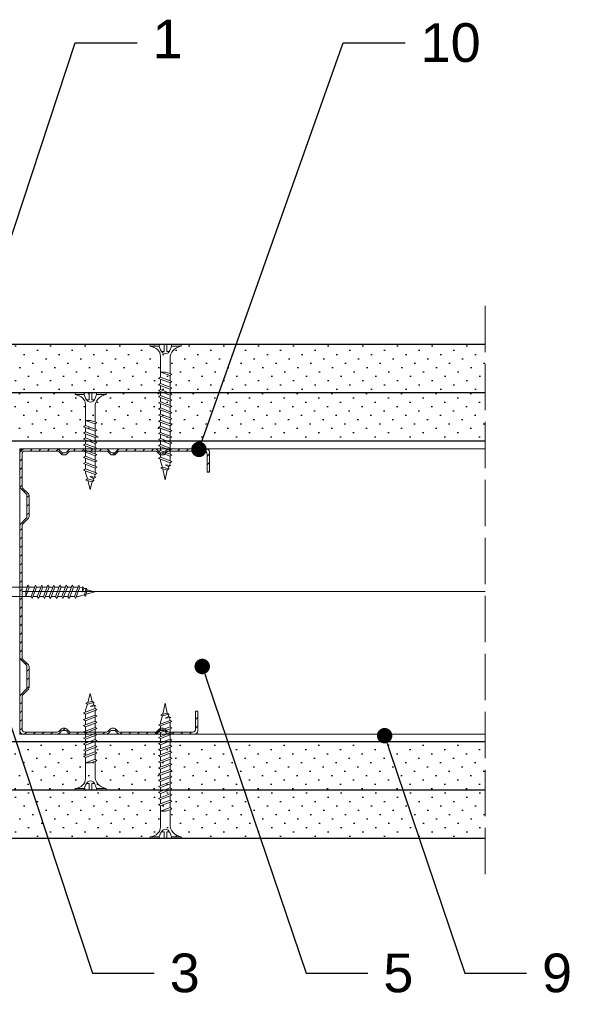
# Model space of a CAD drawing. Header units: millimetres. Extents: x 1776 to 2793, y 1041 to 1933.
# Tile 2 of 9: x 1974 to 2117, y 1183 to 1438. Entities that reach past the tile are written whole.
import ezdxf
from ezdxf import colors
from ezdxf.entities.mleader import LeaderData, LeaderLine
from ezdxf.math import Vec2, Vec3

# ---------------------------------------------------------------- set-up
doc = ezdxf.new("R2010")
doc.units = ezdxf.units.MM
doc.linetypes.add('ACAD_ISO02W100', pattern=[15, 12, -3])
for name, color, linetype, lineweight in [('_ISOVER WELNA', 7, 'BATTING', 9), ('_RIGIPS AKCESORIA', 7, 'Continuous', 18), ('_RIGIPS G-K', 7, 'Continuous', 25), ('_RIGIPS PROFIL', 7, 'Continuous', 18), ('OPISY', 7, 'Continuous', 9), ('PRZERYWANA', 7, 'ACAD_ISO02W100', 9)]:
    doc.layers.add(name, color=color, linetype=linetype, lineweight=lineweight)
doc.styles.get("Standard").update_dxf_attribs({"font": 'arial.ttf'})
doc.linetypes.add('BATTING', pattern='A,0.00254,-2.54,[134,ltypeshp.shx,S=2.54,R=0,X=-2.54,Y=0],-5.08,[134,ltypeshp.shx,S=2.54,R=180,X=2.54,Y=0],-2.54', length=10.16254)
pattern_1 = [(315, (-510.7426, -495.5447), (3.367596, 1.122532), [0, -3.175])]
pattern_2 = [(315, (26.8223, -245.206), (3.367596, 1.122532), [0, -3.175])]

# ---------------------------------------------------------------- blocks, each defined once
blk = doc.blocks.new('CW 75 ULTRASTIL')
h = blk.add_hatch()
h.set_pattern_fill('ANSI31', color=256, scale=0.5, style=0)
h.paths.add_polyline_path([(106.07, 103.31, -0.414214), (106.87, 104.11), (115.19, 104.11, -0.198912), (115.55, 103.96), (116.25, 103.25, 0.198912), (116.61, 103.11), (117.19, 103.11, 0.198912), (117.55, 103.25), (118.25, 103.96, -0.198912), (118.61, 104.11), (127.89, 104.11, -0.198912), (128.25, 103.96), (128.95, 103.25, 0.198912), (129.31, 103.11), (129.89, 103.11, 0.198912), (130.25, 103.25), (130.95, 103.96, -0.198912), (131.31, 104.11), (140.59, 104.11, -0.198912), (140.95, 103.96), (141.65, 103.25, 0.198912), (142.01, 103.11), (142.59, 103.11, 0.198912), (142.95, 103.25), (143.65, 103.96, -0.198912), (144.01, 104.11), (153.17, 104.11, -0.414214), (153.97, 103.31), (153.97, 98.66), (154.52, 98.66), (154.52, 103.86, 0.414214), (153.72, 104.66), (144.01, 104.66, 0.198912), (143.65, 104.51), (142.95, 103.8, -0.198912), (142.59, 103.66), (142.01, 103.66, -0.198912), (141.65, 103.8), (140.95, 104.51, 0.198912), (140.59, 104.66), (131.31, 104.66, 0.198912), (130.95, 104.51), (130.25, 103.8, -0.198912), (129.89, 103.66), (129.31, 103.66, -0.198912), (128.95, 103.8), (128.25, 104.51, 0.198912), (127.89, 104.66), (118.61, 104.66, 0.198912), (118.25, 104.51), (117.55, 103.8, -0.198912), (117.19, 103.66), (116.61, 103.66, -0.198912), (116.25, 103.8), (115.55, 104.51, 0.198912), (115.19, 104.66), (106.32, 104.66, 0.414214), (105.52, 103.86), (105.52, 94.86, 0.198912), (105.67, 94.51), (107.17, 93, -0.198912), (107.32, 92.65), (107.32, 87.06, -0.198912), (107.17, 86.71), (105.67, 85.2, 0.198912), (105.52, 84.85), (105.52, 50.66, 0.198912), (105.67, 50.31), (107.17, 48.8, -0.198912), (107.32, 48.45), (107.32, 42.86, -0.198912), (107.17, 42.51), (105.67, 41, 0.198912), (105.52, 40.65), (105.52, 31.66, 0.414214), (106.32, 30.86), (115.19, 30.86, 0.198912), (115.55, 31), (116.25, 31.71, -0.198912), (116.61, 31.86), (117.19, 31.86, -0.198912), (117.55, 31.71), (118.25, 31, 0.198912), (118.61, 30.86), (127.89, 30.86, 0.198912), (128.25, 31), (128.95, 31.71, -0.198912), (129.31, 31.86), (129.89, 31.86, -0.198912), (130.25, 31.71), (130.95, 31, 0.198912), (131.31, 30.86), (140.59, 30.86, 0.198912), (140.95, 31), (141.65, 31.71, -0.198912), (142.01, 31.86), (142.59, 31.86, -0.198912), (142.95, 31.71), (143.65, 31, 0.198912), (144.01, 30.86), (150.72, 30.86, 0.414214), (151.52, 31.66), (151.52, 36.86), (150.97, 36.86), (150.97, 32.21, -0.414214), (150.17, 31.41), (144.01, 31.41, -0.198912), (143.65, 31.55), (142.95, 32.26, 0.198912), (142.59, 32.41), (142.01, 32.41, 0.198912), (141.65, 32.26), (140.95, 31.55, -0.198912), (140.59, 31.41), (131.31, 31.41, -0.198912), (130.95, 31.55), (130.25, 32.26, 0.198912), (129.89, 32.41), (129.31, 32.41, 0.198912), (128.95, 32.26), (128.25, 31.55, -0.198912), (127.89, 31.41), (118.61, 31.41, -0.198912), (118.25, 31.55), (117.55, 32.26, 0.198912), (117.19, 32.41), (116.61, 32.41, 0.198912), (116.25, 32.26), (115.55, 31.55, -0.198912), (115.19, 31.41), (106.87, 31.41, -0.414214), (106.07, 32.21), (106.07, 40.65, -0.198912), (106.22, 41), (107.72, 42.51, 0.198912), (107.87, 42.86), (107.87, 48.45, 0.198912), (107.72, 48.8), (106.22, 50.31, -0.198912), (106.07, 50.66), (106.07, 84.85, -0.198912), (106.22, 85.2), (107.72, 86.71, 0.198912), (107.87, 87.06), (107.87, 92.65, 0.198912), (107.72, 93), (106.22, 94.51, -0.198912), (106.07, 94.86)])
at = {"layer": '_RIGIPS PROFIL'}
for p, q in [((115.19, 104.66), (106.32, 104.66)), ((115.55, 104.51), (116.25, 103.8)), ((118.25, 104.51), (117.55, 103.8)), ((127.89, 104.66), (118.61, 104.66)), ((128.25, 104.51), (128.95, 103.8)), ((130.95, 104.51), (130.25, 103.8)), ((131.31, 104.66), (140.59, 104.66)), ((140.95, 104.51), (141.65, 103.8)), ((143.65, 104.51), (142.95, 103.8)), ((153.72, 104.66), (144.01, 104.66)), ((105.52, 103.86), (105.52, 94.86)), ((106.07, 103.31), (106.07, 94.86)), ((115.19, 104.11), (106.87, 104.11)), ((115.55, 103.96), (116.25, 103.25)), ((117.19, 103.66), (116.61, 103.66)), ((117.19, 103.11), (116.61, 103.11)), ((118.25, 103.96), (117.55, 103.25)), ((127.89, 104.11), (118.61, 104.11)), ((128.25, 103.96), (128.95, 103.25)), ((129.89, 103.66), (129.31, 103.66)), ((129.89, 103.11), (129.31, 103.11)), ((130.95, 103.96), (130.25, 103.25)), ((131.31, 104.11), (140.59, 104.11)), ((140.95, 103.96), (141.65, 103.25)), ((142.59, 103.66), (142.01, 103.66)), ((142.59, 103.11), (142.01, 103.11)), ((143.65, 103.96), (142.95, 103.25)), ((153.17, 104.11), (144.01, 104.11)), ((153.97, 98.66), (153.97, 103.31)), ((154.52, 98.66), (154.52, 103.86)), ((153.97, 98.66), (154.52, 98.66)), ((107.17, 93), (105.67, 94.51)), ((107.72, 93), (106.22, 94.51)), ((107.32, 92.65), (107.32, 87.06)), ((107.87, 92.65), (107.87, 87.06)), ((107.17, 86.71), (105.67, 85.2)), ((107.72, 86.71), (106.22, 85.2)), ((105.52, 84.85), (105.52, 50.66)), ((106.07, 84.85), (106.07, 50.66)), ((107.17, 48.8), (105.67, 50.31)), ((107.72, 48.8), (106.22, 50.31)), ((107.32, 42.86), (107.32, 48.45)), ((107.87, 42.86), (107.87, 48.45)), ((107.17, 42.51), (105.67, 41)), ((107.72, 42.51), (106.22, 41)), ((105.52, 31.66), (105.52, 40.65)), ((106.07, 32.21), (106.07, 40.65)), ((150.97, 36.86), (150.97, 32.21)), ((150.97, 36.86), (151.52, 36.86)), ((151.52, 36.86), (151.52, 31.66)), ((115.19, 30.86), (106.32, 30.86)), ((115.19, 31.41), (106.87, 31.41)), ((115.55, 31.55), (116.25, 32.26)), ((115.55, 31), (116.25, 31.71)), ((117.19, 32.41), (116.61, 32.41)), ((117.19, 31.86), (116.61, 31.86)), ((118.25, 31.55), (117.55, 32.26)), ((118.25, 31), (117.55, 31.71)), ((127.89, 31.41), (118.61, 31.41)), ((127.89, 30.86), (118.61, 30.86)), ((128.25, 31.55), (128.95, 32.26)), ((128.25, 31), (128.95, 31.71)), ((129.89, 32.41), (129.31, 32.41)), ((129.89, 31.86), (129.31, 31.86)), ((130.95, 31.55), (130.25, 32.26)), ((130.95, 31), (130.25, 31.71)), ((131.31, 31.41), (140.59, 31.41)), ((131.31, 30.86), (140.59, 30.86)), ((140.95, 31.55), (141.65, 32.26)), ((140.95, 31), (141.65, 31.71)), ((142.59, 32.41), (142.01, 32.41)), ((142.59, 31.86), (142.01, 31.86)), ((143.65, 31.55), (142.95, 32.26)), ((143.65, 31), (142.95, 31.71)), ((150.17, 31.41), (144.01, 31.41)), ((150.72, 30.86), (144.01, 30.86))]:
    blk.add_line(p, q, dxfattribs=at)
for centre, radius, start, end in [((106.32, 103.86), 0.8, 90, 180), ((115.19, 104.16), 0.5, 45, 90), ((118.61, 104.16), 0.5, 90, 135), ((127.89, 104.16), 0.5, 45, 90), ((131.31, 104.16), 0.5, 90, 135), ((140.59, 104.16), 0.5, 45, 90), ((144.01, 104.16), 0.5, 90, 135), ((153.72, 103.86), 0.8, 0, 90), ((106.87, 103.31), 0.8, 90, 180), ((115.19, 103.61), 0.5, 45, 90), ((116.61, 104.16), 0.5, 225, 270), ((116.61, 103.61), 0.5, 225, 270), ((117.19, 104.16), 0.5, 270, 315), ((117.19, 103.61), 0.5, 270, 315), ((118.61, 103.61), 0.5, 90, 135), ((127.89, 103.61), 0.5, 45, 90), ((129.31, 104.16), 0.5, 225, 270), ((129.31, 103.61), 0.5, 225, 270), ((129.89, 104.16), 0.5, 270, 315), ((129.89, 103.61), 0.5, 270, 315), ((131.31, 103.61), 0.5, 90, 135), ((140.59, 103.61), 0.5, 45, 90), ((142.01, 104.16), 0.5, 225, 270), ((142.01, 103.61), 0.5, 225, 270), ((142.59, 104.16), 0.5, 270, 315), ((142.59, 103.61), 0.5, 270, 315), ((144.01, 103.61), 0.5, 90, 135), ((153.17, 103.31), 0.8, 0, 90), ((106.02, 94.86), 0.5, 180, 225), ((106.57, 94.86), 0.5, 180, 225), ((106.82, 92.65), 0.5, 0, 45), ((107.37, 92.65), 0.5, 0, 45), ((106.82, 87.06), 0.5, 315, 0), ((107.37, 87.06), 0.5, 315, 0), ((106.02, 84.85), 0.5, 135, 180), ((106.57, 84.85), 0.5, 135, 180), ((106.02, 50.66), 0.5, 180, 225), ((106.57, 50.66), 0.5, 180, 225), ((106.82, 48.45), 0.5, 0, 45), ((107.37, 48.45), 0.5, 0, 45), ((106.02, 40.65), 0.5, 135, 180), ((106.57, 40.65), 0.5, 135, 180), ((106.82, 42.86), 0.5, 315, 0), ((107.37, 42.86), 0.5, 315, 0), ((106.32, 31.66), 0.8, 180, 270), ((106.87, 32.21), 0.8, 180, 270), ((115.19, 31.91), 0.5, 270, 315), ((115.19, 31.36), 0.5, 270, 315), ((116.61, 31.91), 0.5, 90, 135), ((116.61, 31.36), 0.5, 90, 135), ((117.19, 31.91), 0.5, 45, 90), ((117.19, 31.36), 0.5, 45, 90), ((118.61, 31.91), 0.5, 225, 270), ((118.61, 31.36), 0.5, 225, 270), ((127.89, 31.91), 0.5, 270, 315), ((127.89, 31.36), 0.5, 270, 315), ((129.31, 31.91), 0.5, 90, 135), ((129.31, 31.36), 0.5, 90, 135), ((129.89, 31.91), 0.5, 45, 90), ((129.89, 31.36), 0.5, 45, 90), ((131.31, 31.91), 0.5, 225, 270), ((131.31, 31.36), 0.5, 225, 270), ((140.59, 31.91), 0.5, 270, 315), ((140.59, 31.36), 0.5, 270, 315), ((142.01, 31.91), 0.5, 90, 135), ((142.01, 31.36), 0.5, 90, 135), ((142.59, 31.91), 0.5, 45, 90), ((142.59, 31.36), 0.5, 45, 90), ((144.01, 31.91), 0.5, 225, 270), ((144.01, 31.36), 0.5, 225, 270), ((150.17, 32.21), 0.8, 270, 0), ((150.72, 31.66), 0.8, 270, 0)]:
    blk.add_arc(centre, radius, start, end, dxfattribs=at)
blk = doc.blocks.new('TN 25')
at = {"layer": '_RIGIPS AKCESORIA'}
for p, q in [((0, -0.84), (0, 7.16)), ((0, 7.16), (0.46, 7.16)), ((0.46, 7.16), (0.46, 4.78)), ((0.46, 4.78), (0, 4.78)), ((0, 3.5), (1.77, 3.5)), ((0, 2.83), (1.77, 2.83)), ((1.77, 3.5), (1.77, 4.2)), ((1.77, 2.83), (1.77, 2.18)), ((3.02, 4.46), (8.47, 4.46)), ((7.12, 4.46), (7.12, 3.18)), ((8.03, 2.01), (7.12, 4.46)), ((7.12, 3.18), (7.65, 1.53)), ((8.47, 4.46), (8.79, 5)), ((9.61, 1.51), (8.47, 4.46)), ((8.79, 5), (9.93, 2.01)), ((9, 4.46), (10.1, 4.46)), ((10.1, 4.46), (10.41, 5)), ((11.23, 1.51), (10.1, 4.46)), ((10.41, 5), (11.56, 2.01)), ((10.62, 4.46), (11.67, 4.46)), ((11.67, 4.46), (11.99, 5)), ((12.81, 1.51), (11.67, 4.46)), ((11.99, 5), (13.14, 2.01)), ((12.2, 4.46), (13.21, 4.46)), ((13.21, 4.46), (13.52, 5)), ((14.34, 1.51), (13.21, 4.46)), ((13.52, 5), (14.67, 2.01)), ((13.73, 4.46), (14.8, 4.46)), ((14.8, 4.46), (15.12, 5)), ((15.94, 1.51), (14.8, 4.46)), ((15.12, 5), (16.26, 2.01)), ((15.33, 4.46), (16.42, 4.46)), ((16.42, 4.46), (16.73, 5)), ((17.55, 1.51), (16.42, 4.46)), ((16.73, 5), (17.88, 2.01)), ((16.94, 4.46), (17.99, 4.46)), ((17.99, 4.46), (18.31, 5)), ((19.13, 1.51), (17.99, 4.46)), ((18.31, 5), (19.45, 2.01)), ((18.52, 4.46), (19.68, 4.46)), ((19.68, 4.46), (20, 5)), ((20.82, 1.51), (19.68, 4.46)), ((20, 5), (21.14, 2.01)), ((20.21, 4.46), (20.7, 4.46)), ((20.7, 4.46), (22.28, 3.98)), ((21.85, 1.83), (21.67, 3.28)), ((21.67, 3.28), (22.14, 2.4)), ((22.28, 3.98), (22.56, 4.37)), ((22.7, 2.36), (22.28, 3.98)), ((22.56, 4.37), (23.03, 2.71)), ((23.03, 2.71), (22.7, 2.36)), ((22.71, 3.85), (25, 3.24)), ((25, 3.24), (23.03, 2.71)), ((0.46, 1.64), (0, 1.64)), ((0.46, -0.84), (0.46, 1.64)), ((7.49, 2.01), (3.55, 2.01)), ((7.65, 1.53), (8.03, 2.01)), ((9.41, 2.01), (8.03, 2.01)), ((9.93, 2.01), (9.61, 1.51)), ((11.04, 2.01), (9.93, 2.01)), ((11.56, 2.01), (11.23, 1.51)), ((12.61, 2.01), (11.56, 2.01)), ((13.14, 2.01), (12.81, 1.51)), ((14.15, 2.01), (13.14, 2.01)), ((14.67, 2.01), (14.34, 1.51)), ((15.74, 2.01), (14.67, 2.01)), ((16.26, 2.01), (15.94, 1.51)), ((17.36, 2.01), (16.26, 2.01)), ((17.88, 2.01), (17.55, 1.51)), ((18.93, 2.01), (17.88, 2.01)), ((19.45, 2.01), (19.13, 1.51)), ((19.45, 2.01), (20.62, 2.01)), ((21.14, 2.01), (20.82, 1.51)), ((21.14, 2.01), (21.81, 2.12)), ((22.14, 2.4), (21.85, 1.83)), ((22.7, 2.36), (22.14, 2.4)), ((0, -0.84), (0.46, -0.84))]:
    blk.add_line(p, q, dxfattribs=at)
for centre, major_axis, ratio, start_param, end_param in [((3.09, 7.67), (0.17, 3.2), 0.826134, 1.773653, 3.180586), ((-0.04, 0.9), (0, 3.93), 0.848176, -0.720942, -0.151112), ((1.66, 3.18), (0, 0.895), 0.848176, -1.552777, -0.720942), ((1.66, 3.18), (0, 0.895), 0.848176, 3.862535, 4.730408), ((3.37, -1.57), (0.28, 3.57), 0.832181, 0.035984, 1.430787), ((-2.73, 15.91), (0, 14.76), 0.848176, 3.399396, 3.475072), ((0.59, 4.62), (0, 2.81), 0.848176, 3.475072, 3.862535)]:
    blk.add_ellipse(centre, major_axis=major_axis, ratio=ratio, start_param=start_param, end_param=end_param, dxfattribs=at)
blk = doc.blocks.new('TN 35')
at = {"layer": '_RIGIPS AKCESORIA'}
for p, q in [((0, -0.84), (0, 7.16)), ((0, 7.16), (0.46, 7.16)), ((0.46, 7.16), (0.46, 4.78)), ((0.46, 4.78), (0, 4.78)), ((0, 3.5), (1.77, 3.5)), ((0, 2.83), (1.77, 2.83)), ((1.77, 3.5), (1.77, 4.2)), ((1.77, 2.83), (1.77, 2.18)), ((3.02, 4.46), (8.47, 4.46)), ((7.12, 4.46), (7.12, 3.18)), ((8.03, 2.01), (7.12, 4.46)), ((7.12, 3.18), (7.65, 1.53)), ((8.47, 4.46), (8.79, 5)), ((9.61, 1.51), (8.47, 4.46)), ((8.79, 5), (9.93, 2.01)), ((9, 4.46), (10.1, 4.46)), ((10.1, 4.46), (10.41, 5)), ((11.23, 1.51), (10.1, 4.46)), ((10.41, 5), (11.56, 2.01)), ((10.62, 4.46), (11.67, 4.46)), ((11.67, 4.46), (11.99, 5)), ((12.81, 1.51), (11.67, 4.46)), ((11.99, 5), (13.14, 2.01)), ((12.2, 4.46), (13.21, 4.46)), ((13.21, 4.46), (13.52, 5)), ((14.34, 1.51), (13.21, 4.46)), ((13.52, 5), (14.67, 2.01)), ((13.73, 4.46), (14.8, 4.46)), ((14.8, 4.46), (15.12, 5)), ((15.94, 1.51), (14.8, 4.46)), ((15.12, 5), (16.26, 2.01)), ((15.33, 4.46), (16.42, 4.46)), ((16.42, 4.46), (16.73, 5)), ((17.55, 1.51), (16.42, 4.46)), ((16.73, 5), (17.88, 2.01)), ((16.94, 4.46), (17.99, 4.46)), ((17.99, 4.46), (18.31, 5)), ((19.13, 1.51), (17.99, 4.46)), ((18.31, 5), (19.45, 2.01)), ((18.52, 4.46), (19.57, 4.46)), ((19.57, 4.46), (19.88, 5)), ((20.7, 1.51), (19.57, 4.46)), ((19.88, 5), (21.03, 2.01)), ((20.09, 4.46), (21.14, 4.46)), ((21.14, 4.46), (21.46, 5)), ((22.28, 1.51), (21.14, 4.46)), ((21.46, 5), (22.6, 2.01)), ((21.67, 4.46), (22.72, 4.46)), ((22.72, 4.46), (23.03, 5)), ((23.85, 1.51), (22.72, 4.46)), ((23.03, 5), (24.18, 2.01)), ((23.24, 4.46), (24.29, 4.46)), ((24.29, 4.46), (24.61, 5)), ((25.43, 1.51), (24.29, 4.46)), ((24.61, 5), (25.75, 2.01)), ((24.81, 4.46), (25.87, 4.46)), ((25.87, 4.46), (26.18, 5)), ((27, 1.51), (25.87, 4.46)), ((26.18, 5), (27.33, 2.01)), ((26.39, 4.46), (27.44, 4.46)), ((27.44, 4.46), (27.76, 5)), ((28.58, 1.51), (27.44, 4.46)), ((27.76, 5), (28.9, 2.01)), ((27.96, 4.46), (29.13, 4.46)), ((29.13, 4.46), (29.45, 5)), ((30.27, 1.51), (29.13, 4.46)), ((29.45, 5), (30.59, 2.01)), ((29.65, 4.46), (30.15, 4.46)), ((30.15, 4.46), (31.73, 3.98)), ((31.3, 1.83), (31.12, 3.28)), ((31.12, 3.28), (31.59, 2.4)), ((31.73, 3.98), (32.01, 4.37)), ((32.15, 2.36), (31.73, 3.98)), ((32.01, 4.37), (32.48, 2.71)), ((32.48, 2.71), (32.15, 2.36)), ((32.16, 3.85), (35, 3.24)), ((35, 3.24), (32.48, 2.71)), ((0.46, 1.64), (0, 1.64)), ((0.46, -0.84), (0.46, 1.64)), ((7.49, 2.01), (3.55, 2.01)), ((7.65, 1.53), (8.03, 2.01)), ((9.41, 2.01), (8.03, 2.01)), ((9.93, 2.01), (9.61, 1.51)), ((11.04, 2.01), (9.93, 2.01)), ((11.56, 2.01), (11.23, 1.51)), ((12.61, 2.01), (11.56, 2.01)), ((13.14, 2.01), (12.81, 1.51)), ((14.15, 2.01), (13.14, 2.01)), ((14.67, 2.01), (14.34, 1.51)), ((15.74, 2.01), (14.67, 2.01)), ((16.26, 2.01), (15.94, 1.51)), ((17.36, 2.01), (16.26, 2.01)), ((17.88, 2.01), (17.55, 1.51)), ((18.93, 2.01), (17.84, 2.01)), ((19.45, 2.01), (19.13, 1.51)), ((20.51, 2.01), (19.41, 2.01)), ((21.03, 2.01), (20.7, 1.51)), ((22.08, 2.01), (20.99, 2.01)), ((22.6, 2.01), (22.28, 1.51)), ((23.66, 2.01), (22.56, 2.01)), ((24.18, 2.01), (23.85, 1.51)), ((25.23, 2.01), (24.14, 2.01)), ((25.75, 2.01), (25.43, 1.51)), ((26.81, 2.01), (25.71, 2.01)), ((27.33, 2.01), (27, 1.51)), ((28.38, 2.01), (27.33, 2.01)), ((28.9, 2.01), (28.58, 1.51)), ((28.9, 2.01), (30.07, 2.01)), ((30.59, 2.01), (30.27, 1.51)), ((30.59, 2.01), (31.26, 2.12)), ((31.59, 2.4), (31.3, 1.83)), ((32.15, 2.36), (31.59, 2.4)), ((0, -0.84), (0.46, -0.84))]:
    blk.add_line(p, q, dxfattribs=at)
for centre, major_axis, ratio, start_param, end_param in [((3.09, 7.67), (0.17, 3.2), 0.826134, 1.773653, 3.180586), ((-0.04, 0.9), (0, 3.93), 0.848176, -0.720942, -0.151112), ((1.66, 3.18), (0, 0.895), 0.848176, -1.552777, -0.720942), ((1.66, 3.18), (0, 0.895), 0.848176, 3.862535, 4.730408), ((3.37, -1.57), (0.28, 3.57), 0.832181, 0.035984, 1.430787), ((-2.73, 15.91), (0, 14.76), 0.848176, 3.399396, 3.475072), ((0.59, 4.62), (0, 2.81), 0.848176, 3.475072, 3.862535)]:
    blk.add_ellipse(centre, major_axis=major_axis, ratio=ratio, start_param=start_param, end_param=end_param, dxfattribs=at)
blk = doc.blocks.new('_Dot')
at = {"color": 0, "linetype": 'ByBlock', "lineweight": -2}
blk.add_line((-0.5, 0), (-1, 0), dxfattribs=at)
at = {"color": 0, "linetype": 'ByBlock', "const_width": 0.5}
blk.add_lwpolyline([(-0.25, 0, 1), (0.25, 0, 1)], format="xyb", close=True, dxfattribs=at)

msp = doc.modelspace()

# ---------------------------------------------------------------- hatches: boundary and pattern name
at = {"layer": '_RIGIPS G-K'}
h = msp.add_hatch(dxfattribs=at)
h.set_pattern_fill('DOTS', color=256, scale=2, angle=-45, style=0)
h.set_pattern_definition(pattern_1)
h.paths.add_polyline_path([(2094.883, 1353.621), (1892.03, 1353.621), (1892.03, 1341.121), (2094.883, 1341.121)])
h = msp.add_hatch(dxfattribs=at)
h.set_pattern_fill('DOTS', color=256, scale=2, angle=-45, style=0)
h.set_pattern_definition(pattern_2)
h.paths.add_polyline_path([(2094.883, 1341.121), (1924.53, 1341.121), (1924.53, 1328.621), (2094.883, 1328.621)])
h = msp.add_hatch(dxfattribs=at)
h.set_pattern_fill('DOTS', color=256, scale=2, angle=-45, style=0)
h.set_pattern_definition(pattern_2)
h.paths.add_polyline_path([(2094.883, 1238.321), (1929.53, 1238.321), (1929.53, 1250.821), (2094.883, 1250.821)])
h = msp.add_hatch(dxfattribs=at)
h.set_pattern_fill('DOTS', color=256, scale=2, angle=-45, style=0)
h.set_pattern_definition(pattern_1)
h.paths.add_polyline_path([(2094.883, 1225.821), (1889.53, 1225.821), (1889.53, 1238.321), (2094.883, 1238.321)])

# ---------------------------------------------------------------- linework, layer by layer
at = {"layer": '_ISOVER WELNA', "ltscale": 3.6}
msp.add_line((2094.883, 1289.721), (1975.08, 1289.721), dxfattribs=at)
at = {"layer": '_RIGIPS G-K'}
for p, q in [((2094.883, 1353.621), (1892.03, 1353.621)), ((2094.883, 1341.121), (1849.53, 1341.121)), ((2094.883, 1328.621), (1854.53, 1328.621)), ((2094.883, 1250.821), (1851.53, 1250.821)), ((2094.883, 1238.321), (1849.53, 1238.321)), ((2094.883, 1225.821), (1889.53, 1225.821))]:
    msp.add_line(p, q, dxfattribs=at)
at = {"layer": '_RIGIPS PROFIL'}
for p, q in [((2094.883, 1326.621), (1974.53, 1326.621)), ((1974.53, 1326.621), (1974.53, 1252.821)), ((2094.883, 1252.821), (1974.53, 1252.821))]:
    msp.add_line(p, q, dxfattribs=at)
at = {"layer": 'PRZERYWANA'}
msp.add_line((2094.883, 1363.621), (2094.883, 1215.821), dxfattribs=at)

# ---------------------------------------------------------------- block references
at = {"layer": '_RIGIPS AKCESORIA', "xscale": -1}
for name, p, rotation in [('TN 35', (2015.371, 1353.621), 90), ('TN 25', (1995.971, 1341.121), 90), ('TN 25', (1968.927, 1292.886), 180)]:
    msp.add_blockref(name, p, dxfattribs=dict(at, rotation=rotation))
at = {"layer": '_RIGIPS AKCESORIA', "rotation": 90}
for name, p in [('TN 25', (1995.971, 1238.321)), ('TN 35', (2015.371, 1225.821))]:
    msp.add_blockref(name, p, dxfattribs=at)
at = {"layer": '_RIGIPS PROFIL'}
msp.add_blockref('CW 75 ULTRASTIL', (1869.01, 1221.964), dxfattribs=at)

# ---------------------------------------------------------------- leaders
at = {"layer": 'OPISY'}
ml = msp.add_multileader_mtext('Standard', dxfattribs=at)
ml.set_content('1', color=256)
ml.set_leader_properties()
ml.set_arrow_properties(name='DOT')
ml.build(insert=Vec2(0, 0))
ctx = ml.context
ctx.base_point, ctx.char_height, ctx.landing_gap_size, ctx.plane_origin = Vec3(2004.844, 1431.628), 10, 4, Vec3(1812.256, 1575.287)
notes = []
notes.append((ctx, [(0, (1, 1, 0), (1988.844, 1431.628), (1, 0), 16, [(0, [(1959.078, 1341.459)], 0, [])])]))
ctx.mtext.insert, ctx.mtext.flow_direction = Vec3(2008.844, 1437.628), 5
ml = msp.add_multileader_mtext('Standard', dxfattribs=at)
ml.set_content('10', color=256)
ml.set_leader_properties()
ml.set_arrow_properties(name='DOT')
ml.build(insert=Vec2(0, 0))
ctx = ml.context
ctx.base_point, ctx.char_height, ctx.landing_gap_size, ctx.plane_origin = Vec3(2074.18, 1431.628), 10, 4, Vec3(1881.592, 1575.287)
notes.append((ctx, [(0, (1, 1, 0), (2058.18, 1431.628), (1, 0), 16, [(0, [(2020.838, 1326.489)], 0, [])])]))
ctx.mtext.insert, ctx.mtext.flow_direction = Vec3(2078.18, 1436.713), 5
ml = msp.add_multileader_mtext('Standard', dxfattribs=at)
ml.set_content('5', color=256)
ml.set_leader_properties()
ml.set_arrow_properties(name='DOT')
ml.build(insert=Vec2(0, 0))
ctx = ml.context
ctx.base_point, ctx.char_height, ctx.landing_gap_size, ctx.plane_origin = Vec3(2064.532, 1191.006), 10, 4, Vec3(1871.943, 1047.347)
notes.append((ctx, [(0, (1, 1, 0), (2048.532, 1191.006), (1, 0), 16, [(0, [(2021.685, 1270.344)], 0, [])])]))
ctx.mtext.insert, ctx.mtext.flow_direction = Vec3(2068.532, 1196.092), 5
ml = msp.add_multileader_mtext('Standard', dxfattribs=at)
ml.set_content('3', color=256)
ml.set_leader_properties()
ml.set_arrow_properties(name='DOT')
ml.build(insert=Vec2(0, 0))
ctx = ml.context
ctx.base_point, ctx.char_height, ctx.landing_gap_size, ctx.plane_origin = Vec3(2009.275, 1191.006), 10, 4, Vec3(1816.686, 1047.347)
notes.append((ctx, [(0, (1, 1, 0), (1993.275, 1191.006), (1, 0), 16, [(0, [(1968.797, 1265.314)], 0, [])])]))
ctx.mtext.insert, ctx.mtext.flow_direction = Vec3(2013.275, 1196.095), 5
ml = msp.add_multileader_mtext('Standard', dxfattribs=at)
ml.set_content('9', color=256)
ml.set_leader_properties()
ml.set_arrow_properties(name='DOT')
ml.build(insert=Vec2(0, 0))
ctx = ml.context
ctx.base_point, ctx.char_height, ctx.landing_gap_size, ctx.plane_origin = Vec3(2105.588, 1191.006), 10, 4, Vec3(1912.999, 1047.347)
notes.append((ctx, [(0, (1, 1, 0), (2089.588, 1191.006), (1, 0), 16, [(0, [(2068.865, 1252.437)], 0, [])])]))
ctx.mtext.insert, ctx.mtext.flow_direction = Vec3(2109.588, 1196.092), 5
for ctx, leaders in notes:
    for number, flags, end, landing, length, lines in leaders:
        leader = LeaderData()
        leader.index, (leader.has_last_leader_line, leader.has_dogleg_vector, leader.attachment_direction) = number, flags
        leader.last_leader_point, leader.dogleg_vector, leader.dogleg_length = Vec3(end), Vec3(landing), length
        for number, points, colour, breaks in lines:
            line = LeaderLine()
            line.index, line.vertices, line.color, line.breaks = number, Vec3.list(points), colors.encode_raw_color(colour), breaks
            leader.lines.append(line)
        ctx.leaders.append(leader)

doc.saveas('drawing.dxf')
